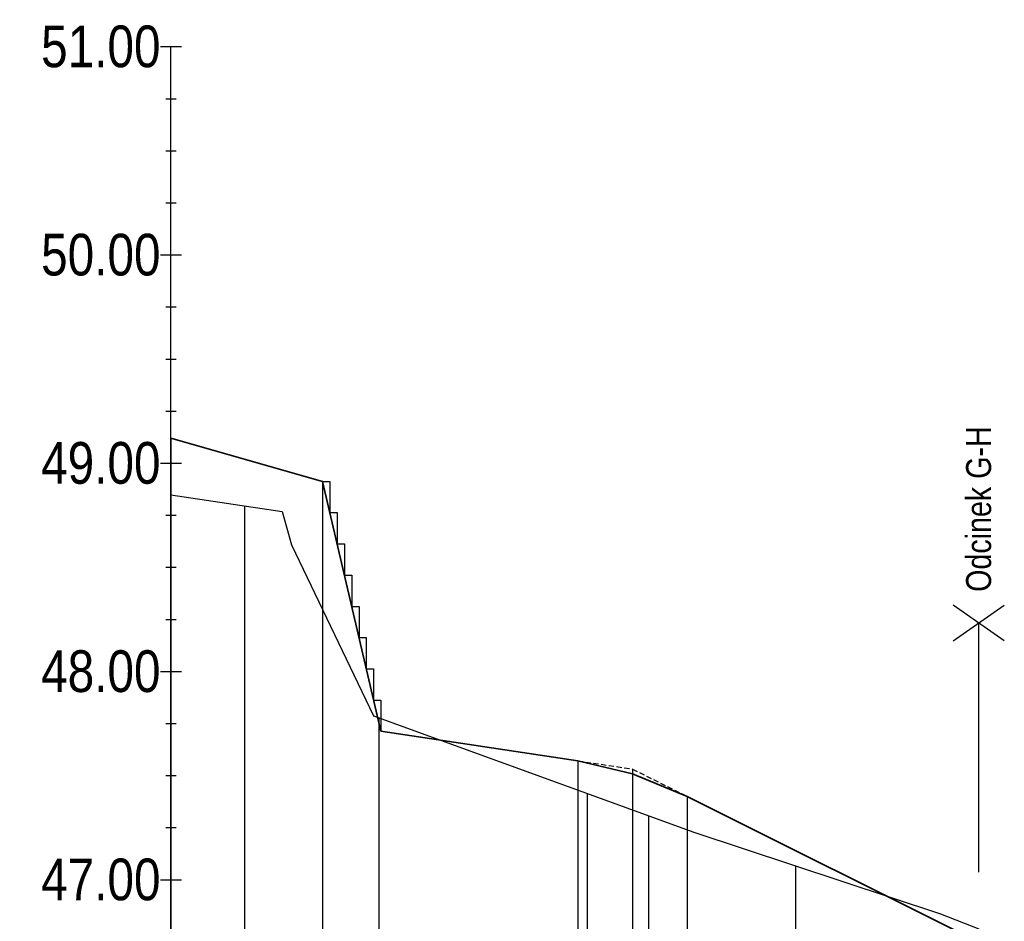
# Model space of a CAD drawing. Header units: metres. Extents: x 0 to 5465380, y 0 to 5925815.
# Tile 130 of 141: x 5464672 to 5464719, y 5925763 to 5925806. Entities that reach past the tile are written whole.
import ezdxf

# ---------------------------------------------------------------- set-up
doc = ezdxf.new("R2010")
doc.units = ezdxf.units.M
doc.linetypes.add('HIDDEN', pattern=[0.375, 0.25, -0.125])
for name, color, linetype in [('$DR - opis', 1, 'Continuous'), ('AecObjExplode_rys 1_Vport_D5A', 7, 'Continuous'), ('AecObjExplode_rys 3_Vport_DDD', 7, 'Continuous'), ('AecObjExplode_rys 4_Vport_E22', 7, 'Continuous'), ('C-DROGI-PROFILE', 7, 'Continuous'), ('C-DROGI-PROFILE-ETYKIETY', 7, 'Continuous'), ('C-DROGI-PROFILE-WIDOKI', 7, 'Continuous')]:
    doc.layers.add(name, color=color, linetype=linetype)
doc.styles.add('ARIAL 2', font='ARIALN.TTF')

# ---------------------------------------------------------------- blocks, each defined once
blk = doc.blocks.new('AecObjExplode_rys 1_Vport_D5A')
at = {"layer": 'C-DROGI-PROFILE', "color": 190, "linetype": 'Continuous', "lineweight": 35}
for p, q in [((5464679.098, 5925786.354), (5464686.376, 5925784.28)), ((5464686.376, 5925784.28), (5464689.176, 5925772.28)), ((5464689.176, 5925772.28), (5464698.636, 5925770.861)), ((5464703.882, 5925769.156), (5464717.878, 5925762.154))]:
    blk.add_line(p, q, dxfattribs=at)
at = {"layer": 'C-DROGI-PROFILE', "color": 94, "linetype": 'Continuous', "lineweight": -3}
for p, q in [((5464679.098, 5925783.627), (5464684.441, 5925782.834)), ((5464684.441, 5925782.834), (5464684.893, 5925781.232)), ((5464684.893, 5925781.232), (5464688.826, 5925773.03)), ((5464688.826, 5925773.03), (5464704.204, 5925767.433)), ((5464704.204, 5925767.433), (5464716.038, 5925763.515)), ((5464716.038, 5925763.515), (5464717.878, 5925762.799))]:
    blk.add_line(p, q, dxfattribs=at)
at = {"layer": 'C-DROGI-PROFILE', "color": 7, "linetype": 'HIDDEN', "lineweight": -3}
for p, q in [((5464698.636, 5925770.861), (5464701.26, 5925770.468)), ((5464701.26, 5925770.468), (5464703.882, 5925769.156))]:
    blk.add_line(p, q, dxfattribs=at)
at = {"layer": 'C-DROGI-PROFILE', "color": 4, "linetype": 'Continuous', "lineweight": 35}
blk.add_lwpolyline([(5464698.636, 5925770.861), (5464701.26, 5925770.238), (5464703.882, 5925769.156)], dxfattribs=at)
at = {"layer": 'C-DROGI-PROFILE-ETYKIETY', "color": 7, "linetype": 'Continuous', "lineweight": -3}
for p, q in [((5464679.098, 5925786.354), (5464679.098, 5925715.154)), ((5464686.376, 5925784.28), (5464686.376, 5925715.154))]:
    blk.add_line(p, q, dxfattribs=at)
at = {"layer": 'C-DROGI-PROFILE-ETYKIETY', "color": 1, "linetype": 'Continuous', "lineweight": -3}
for p, q in [((5464698.636, 5925770.861), (5464698.636, 5925715.154)), ((5464701.26, 5925770.468), (5464701.259, 5925715.154)), ((5464703.882, 5925769.156), (5464703.882, 5925715.154))]:
    blk.add_line(p, q, dxfattribs=at)
at = {"layer": 'C-DROGI-PROFILE-WIDOKI', "color": 7, "linetype": 'Continuous', "lineweight": -3}
for p, q in [((5464678.598, 5925805.154), (5464679.598, 5925805.154)), ((5464679.098, 5925715.154), (5464679.098, 5925805.154)), ((5464678.848, 5925802.654), (5464679.348, 5925802.654)), ((5464678.848, 5925800.154), (5464679.348, 5925800.154)), ((5464678.848, 5925797.654), (5464679.348, 5925797.654)), ((5464678.598, 5925795.154), (5464679.598, 5925795.154)), ((5464678.848, 5925792.654), (5464679.348, 5925792.654)), ((5464678.848, 5925790.154), (5464679.348, 5925790.154)), ((5464678.848, 5925787.654), (5464679.348, 5925787.654)), ((5464678.598, 5925785.154), (5464679.598, 5925785.154)), ((5464682.644, 5925715.154), (5464682.644, 5925783.101)), ((5464678.848, 5925782.654), (5464679.348, 5925782.654)), ((5464678.848, 5925780.154), (5464679.348, 5925780.154)), ((5464678.848, 5925777.654), (5464679.348, 5925777.654)), ((5464678.598, 5925775.154), (5464679.598, 5925775.154)), ((5464678.848, 5925772.654), (5464679.348, 5925772.654)), ((5464689.098, 5925715.154), (5464689.098, 5925772.931)), ((5464678.848, 5925770.154), (5464679.348, 5925770.154)), ((5464699.098, 5925715.154), (5464699.098, 5925769.291)), ((5464702.043, 5925715.154), (5464702.043, 5925768.22)), ((5464678.848, 5925767.654), (5464679.348, 5925767.654)), ((5464709.098, 5925715.154), (5464709.098, 5925765.812)), ((5464678.598, 5925765.154), (5464679.598, 5925765.154))]:
    blk.add_line(p, q, dxfattribs=at)
at = {"layer": 'C-DROGI-PROFILE-WIDOKI', "color": 8, "linetype": 'Continuous', "lineweight": -3}
blk.add_line((5464679.098, 5925715.154), (5464679.098, 5925783.627), dxfattribs=at)
at = {"layer": 'C-DROGI-PROFILE-WIDOKI', "color": 7, "linetype": 'Continuous', "lineweight": -3, "char_height": 2, "attachment_point": 6, "style": 'ARIAL 2'}
for s, insert in [('51.00', (5464678.598, 5925805.154)), ('50.00', (5464678.598, 5925795.154)), ('49.00', (5464678.598, 5925785.154)), ('48.00', (5464678.598, 5925775.154)), ('47.00', (5464678.598, 5925765.154))]:
    blk.add_mtext(s, dxfattribs=dict(at, insert=insert))
blk = doc.blocks.new('AecObjExplode_rys 4_Vport_E22')
at = {"layer": 'C-DROGI-PROFILE', "color": 190, "linetype": 'Continuous', "lineweight": 35}
for p, q in [((5464679.098, 5925786.354), (5464686.376, 5925784.28)), ((5464686.376, 5925784.28), (5464689.176, 5925772.28)), ((5464689.176, 5925772.28), (5464698.636, 5925770.861)), ((5464703.882, 5925769.156), (5464717.878, 5925762.154))]:
    blk.add_line(p, q, dxfattribs=at)
at = {"layer": 'C-DROGI-PROFILE', "color": 94, "linetype": 'Continuous', "lineweight": -3}
for p, q in [((5464679.098, 5925783.627), (5464684.441, 5925782.834)), ((5464684.441, 5925782.834), (5464684.893, 5925781.232)), ((5464684.893, 5925781.232), (5464688.826, 5925773.03)), ((5464688.826, 5925773.03), (5464704.204, 5925767.433)), ((5464704.204, 5925767.433), (5464716.038, 5925763.515)), ((5464716.038, 5925763.515), (5464717.878, 5925762.799))]:
    blk.add_line(p, q, dxfattribs=at)
at = {"layer": 'C-DROGI-PROFILE', "color": 7, "linetype": 'HIDDEN', "lineweight": -3}
for p, q in [((5464698.636, 5925770.861), (5464701.26, 5925770.468)), ((5464701.26, 5925770.468), (5464703.882, 5925769.156))]:
    blk.add_line(p, q, dxfattribs=at)
at = {"layer": 'C-DROGI-PROFILE', "color": 4, "linetype": 'Continuous', "lineweight": 35}
blk.add_lwpolyline([(5464698.636, 5925770.861), (5464701.26, 5925770.238), (5464703.882, 5925769.156)], dxfattribs=at)
at = {"layer": 'C-DROGI-PROFILE-ETYKIETY', "color": 7, "linetype": 'Continuous', "lineweight": -3}
for p, q in [((5464679.098, 5925786.354), (5464679.098, 5925715.154)), ((5464686.376, 5925784.28), (5464686.376, 5925715.154))]:
    blk.add_line(p, q, dxfattribs=at)
at = {"layer": 'C-DROGI-PROFILE-ETYKIETY', "color": 1, "linetype": 'Continuous', "lineweight": -3}
for p, q in [((5464698.636, 5925770.861), (5464698.636, 5925715.154)), ((5464701.26, 5925770.468), (5464701.259, 5925715.154)), ((5464703.882, 5925769.156), (5464703.882, 5925715.154))]:
    blk.add_line(p, q, dxfattribs=at)
at = {"layer": 'C-DROGI-PROFILE-WIDOKI', "color": 7, "linetype": 'Continuous', "lineweight": -3}
for p, q in [((5464678.598, 5925805.154), (5464679.598, 5925805.154)), ((5464679.098, 5925715.154), (5464679.098, 5925805.154)), ((5464678.848, 5925802.654), (5464679.348, 5925802.654)), ((5464678.848, 5925800.154), (5464679.348, 5925800.154)), ((5464678.848, 5925797.654), (5464679.348, 5925797.654)), ((5464678.598, 5925795.154), (5464679.598, 5925795.154)), ((5464678.848, 5925792.654), (5464679.348, 5925792.654)), ((5464678.848, 5925790.154), (5464679.348, 5925790.154)), ((5464678.848, 5925787.654), (5464679.348, 5925787.654)), ((5464678.598, 5925785.154), (5464679.598, 5925785.154)), ((5464682.644, 5925715.154), (5464682.644, 5925783.101)), ((5464678.848, 5925782.654), (5464679.348, 5925782.654)), ((5464678.848, 5925780.154), (5464679.348, 5925780.154)), ((5464678.848, 5925777.654), (5464679.348, 5925777.654)), ((5464678.598, 5925775.154), (5464679.598, 5925775.154)), ((5464678.848, 5925772.654), (5464679.348, 5925772.654)), ((5464689.098, 5925715.154), (5464689.098, 5925772.931)), ((5464678.848, 5925770.154), (5464679.348, 5925770.154)), ((5464699.098, 5925715.154), (5464699.098, 5925769.291)), ((5464702.043, 5925715.154), (5464702.043, 5925768.22)), ((5464678.848, 5925767.654), (5464679.348, 5925767.654)), ((5464709.098, 5925715.154), (5464709.098, 5925765.812)), ((5464678.598, 5925765.154), (5464679.598, 5925765.154))]:
    blk.add_line(p, q, dxfattribs=at)
at = {"layer": 'C-DROGI-PROFILE-WIDOKI', "color": 8, "linetype": 'Continuous', "lineweight": -3}
blk.add_line((5464679.098, 5925715.154), (5464679.098, 5925783.627), dxfattribs=at)
at = {"layer": 'C-DROGI-PROFILE-WIDOKI', "color": 7, "linetype": 'Continuous', "lineweight": -3, "char_height": 2, "attachment_point": 6, "style": 'ARIAL 2'}
for s, insert in [('51.00', (5464678.598, 5925805.154)), ('50.00', (5464678.598, 5925795.154)), ('49.00', (5464678.598, 5925785.154)), ('48.00', (5464678.598, 5925775.154)), ('47.00', (5464678.598, 5925765.154))]:
    blk.add_mtext(s, dxfattribs=dict(at, insert=insert))
blk = doc.blocks.new('AecObjExplode_rys 3_Vport_DDD')
at = {"layer": 'C-DROGI-PROFILE', "color": 190, "linetype": 'Continuous', "lineweight": 35}
for p, q in [((5464679.098, 5925786.354), (5464686.376, 5925784.28)), ((5464686.376, 5925784.28), (5464689.176, 5925772.28)), ((5464689.176, 5925772.28), (5464698.636, 5925770.861)), ((5464703.882, 5925769.156), (5464717.878, 5925762.154))]:
    blk.add_line(p, q, dxfattribs=at)
at = {"layer": 'C-DROGI-PROFILE', "color": 94, "linetype": 'Continuous', "lineweight": -3}
for p, q in [((5464679.098, 5925783.627), (5464684.441, 5925782.834)), ((5464684.441, 5925782.834), (5464684.893, 5925781.232)), ((5464684.893, 5925781.232), (5464688.826, 5925773.03)), ((5464688.826, 5925773.03), (5464704.204, 5925767.433)), ((5464704.204, 5925767.433), (5464716.038, 5925763.515)), ((5464716.038, 5925763.515), (5464717.878, 5925762.799))]:
    blk.add_line(p, q, dxfattribs=at)
at = {"layer": 'C-DROGI-PROFILE', "color": 7, "linetype": 'HIDDEN', "lineweight": -3}
for p, q in [((5464698.636, 5925770.861), (5464701.26, 5925770.468)), ((5464701.26, 5925770.468), (5464703.882, 5925769.156))]:
    blk.add_line(p, q, dxfattribs=at)
at = {"layer": 'C-DROGI-PROFILE', "color": 4, "linetype": 'Continuous', "lineweight": 35}
blk.add_lwpolyline([(5464698.636, 5925770.861), (5464701.26, 5925770.238), (5464703.882, 5925769.156)], dxfattribs=at)
at = {"layer": 'C-DROGI-PROFILE-ETYKIETY', "color": 7, "linetype": 'Continuous', "lineweight": -3}
for p, q in [((5464679.098, 5925786.354), (5464679.098, 5925715.154)), ((5464686.376, 5925784.28), (5464686.376, 5925715.154))]:
    blk.add_line(p, q, dxfattribs=at)
at = {"layer": 'C-DROGI-PROFILE-ETYKIETY', "color": 1, "linetype": 'Continuous', "lineweight": -3}
for p, q in [((5464698.636, 5925770.861), (5464698.636, 5925715.154)), ((5464701.26, 5925770.468), (5464701.259, 5925715.154)), ((5464703.882, 5925769.156), (5464703.882, 5925715.154))]:
    blk.add_line(p, q, dxfattribs=at)
at = {"layer": 'C-DROGI-PROFILE-WIDOKI', "color": 7, "linetype": 'Continuous', "lineweight": -3}
for p, q in [((5464678.598, 5925805.154), (5464679.598, 5925805.154)), ((5464679.098, 5925715.154), (5464679.098, 5925805.154)), ((5464678.848, 5925802.654), (5464679.348, 5925802.654)), ((5464678.848, 5925800.154), (5464679.348, 5925800.154)), ((5464678.848, 5925797.654), (5464679.348, 5925797.654)), ((5464678.598, 5925795.154), (5464679.598, 5925795.154)), ((5464678.848, 5925792.654), (5464679.348, 5925792.654)), ((5464678.848, 5925790.154), (5464679.348, 5925790.154)), ((5464678.848, 5925787.654), (5464679.348, 5925787.654)), ((5464678.598, 5925785.154), (5464679.598, 5925785.154)), ((5464682.644, 5925715.154), (5464682.644, 5925783.101)), ((5464678.848, 5925782.654), (5464679.348, 5925782.654)), ((5464678.848, 5925780.154), (5464679.348, 5925780.154)), ((5464678.848, 5925777.654), (5464679.348, 5925777.654)), ((5464678.598, 5925775.154), (5464679.598, 5925775.154)), ((5464678.848, 5925772.654), (5464679.348, 5925772.654)), ((5464689.098, 5925715.154), (5464689.098, 5925772.931)), ((5464678.848, 5925770.154), (5464679.348, 5925770.154)), ((5464699.098, 5925715.154), (5464699.098, 5925769.291)), ((5464702.043, 5925715.154), (5464702.043, 5925768.22)), ((5464678.848, 5925767.654), (5464679.348, 5925767.654)), ((5464709.098, 5925715.154), (5464709.098, 5925765.812)), ((5464678.598, 5925765.154), (5464679.598, 5925765.154))]:
    blk.add_line(p, q, dxfattribs=at)
at = {"layer": 'C-DROGI-PROFILE-WIDOKI', "color": 8, "linetype": 'Continuous', "lineweight": -3}
blk.add_line((5464679.098, 5925715.154), (5464679.098, 5925783.627), dxfattribs=at)
at = {"layer": 'C-DROGI-PROFILE-WIDOKI', "color": 7, "linetype": 'Continuous', "lineweight": -3, "char_height": 2, "attachment_point": 6, "style": 'ARIAL 2'}
for s, insert in [('51.00', (5464678.598, 5925805.154)), ('50.00', (5464678.598, 5925795.154)), ('49.00', (5464678.598, 5925785.154)), ('48.00', (5464678.598, 5925775.154)), ('47.00', (5464678.598, 5925765.154))]:
    blk.add_mtext(s, dxfattribs=dict(at, insert=insert))

msp = doc.modelspace()

# ---------------------------------------------------------------- linework, layer by layer
at = {"layer": '$DR - opis', "flags": 128}
for points in [[(5464686.376, 5925784.28), (5464686.726, 5925784.28), (5464686.726, 5925782.78)], [(5464686.726, 5925782.78), (5464687.076, 5925782.78), (5464687.076, 5925781.28)], [(5464687.076, 5925781.28), (5464687.426, 5925781.28), (5464687.426, 5925779.78)], [(5464687.426, 5925779.78), (5464687.776, 5925779.78), (5464687.776, 5925778.28)], [(5464687.776, 5925778.28), (5464688.126, 5925778.28), (5464688.126, 5925776.78)], [(5464716.652, 5925776.624), (5464719.104, 5925778.341)], [(5464719.104, 5925776.624), (5464716.652, 5925778.341)], [(5464717.878, 5925765.524), (5464717.878, 5925777.483)], [(5464688.126, 5925776.78), (5464688.476, 5925776.78), (5464688.476, 5925775.28)], [(5464688.476, 5925775.28), (5464688.826, 5925775.28), (5464688.826, 5925773.78)], [(5464688.826, 5925773.78), (5464689.176, 5925773.78), (5464689.176, 5925772.28)]]:
    msp.add_lwpolyline(points, dxfattribs=at)

# ---------------------------------------------------------------- block references
at = {"layer": 'AecObjExplode_rys 1_Vport_D5A'}
msp.add_blockref('AecObjExplode_rys 1_Vport_D5A', (0, 0), dxfattribs=at)
at = {"layer": 'AecObjExplode_rys 3_Vport_DDD'}
msp.add_blockref('AecObjExplode_rys 3_Vport_DDD', (0, 0), dxfattribs=at)
at = {"layer": 'AecObjExplode_rys 4_Vport_E22'}
msp.add_blockref('AecObjExplode_rys 4_Vport_E22', (0, 0), dxfattribs=at)

# ---------------------------------------------------------------- texts
at = {"layer": '$DR - opis', "insert": (5464717.878, 5925778.977), "char_height": 1.2, "attachment_point": 4, "rotation": 90, "style": 'ARIAL 2'}
msp.add_mtext_dynamic_manual_height_columns('Odcinek G-H', width=16.96519, gutter_width=100, heights=[0], dxfattribs=at)

doc.saveas('drawing.dxf')
